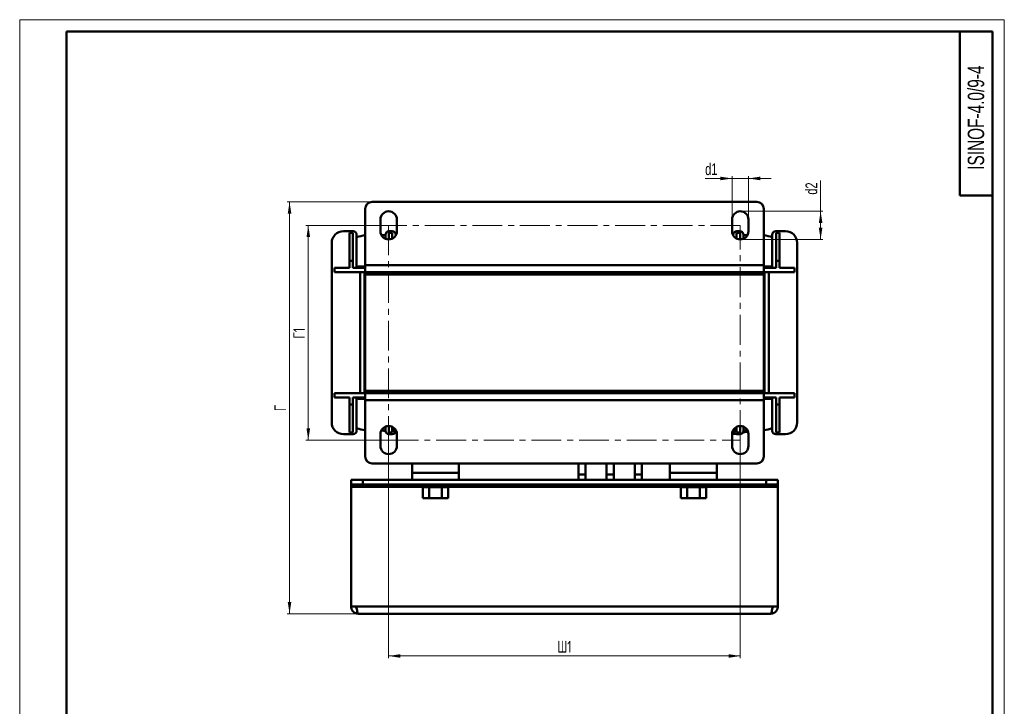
# Model space of a CAD drawing. Header units: millimetres. Extents: x 0 to 420, y -2362 to 594.
# Tile 4 of 4: x 0 to 420, y 301 to 594. Entities that reach past the tile are written whole.
import ezdxf

# ---------------------------------------------------------------- set-up
doc = ezdxf.new("R2010")
doc.units = ezdxf.units.MM
doc.linetypes.add('CENTERX2', pattern=[20.32, 12.7, -2.54, 2.54, -2.54])
doc.layers.add('ОСЕВЫЕ', color=7, linetype='Continuous')
doc.styles.add('SLDTEXTSTYLE0', font='TXT', dxfattribs={"width": 0.7, "bigfont": 'bigfont'})
doc.styles.add('SLDTEXTSTYLE1', font='TXT', dxfattribs={"width": 0.7})
doc.dimstyles.new('SLDDIMSTYLE0', dxfattribs={"dimtxt": 5, "dimasz": 5, "dimexe": 0, "dimexo": 0.0625, "dimgap": 1.25, "dimtad": 2, "dimdec": 1, "dimrnd": 1e-09, "dimzin": 12, "dimdsep": 46, "dimtxsty": 'SLDTEXTSTYLE1', "dimsah": 1, "dimcen": 0.09, "dimadec": 0, "dimazin": 3, "dimtfac": 1, "dimtdec": 3, "dimtofl": 0, "dimtmove": 0, "dimatfit": 3, "dimfxl": 0, "dimfrac": 2, "dimtolj": 1, "dimtzin": 12, "dimarcsym": 0})
doc.dimstyles.new('SLDDIMSTYLE1', dxfattribs={"dimtxt": 5, "dimasz": 5, "dimexe": 0, "dimexo": 0.0625, "dimgap": 1.25, "dimtad": 2, "dimdec": 1, "dimrnd": 1e-09, "dimzin": 12, "dimdsep": 46, "dimtxsty": 'SLDTEXTSTYLE1', "dimsah": 1, "dimcen": 0.09, "dimadec": 0, "dimazin": 3, "dimtfac": 1, "dimtdec": 3, "dimtmove": 0, "dimatfit": 0, "dimfxl": 0, "dimfrac": 2, "dimtolj": 1, "dimtzin": 12, "dimarcsym": 0})

# ---------------------------------------------------------------- blocks, each defined once
blk = doc.blocks.new('_D_2')
at = {"color": 7, "linetype": 'Continuous', "lineweight": 0}
for p, q in [((157.37, 506.33), (122.11, 506.33)), ((123.11, 506.33), (123.11, 414.83)), ((157.37, 414.83), (122.11, 414.83))]:
    blk.add_line(p, q, dxfattribs=at)
at = {"color": 7, "linetype": 'Continuous', "lineweight": 18}
for points in [[(123.11, 506.33), (122.34, 501.33), (123.88, 501.33)], [(123.11, 414.83), (123.88, 419.83), (122.34, 419.83)]]:
    blk.add_solid(points, dxfattribs=at)
at = {"color": 7, "linetype": 'Continuous', "lineweight": 18, "insert": (116.67, 458.1), "char_height": 5, "attachment_point": 1, "rotation": 90, "style": 'SLDTEXTSTYLE0'}
blk.add_mtext('Г1', dxfattribs=at)
blk = doc.blocks.new('_D_3')
at = {"color": 7, "linetype": 'Continuous', "lineweight": 0}
for p, q in [((157.38, 414.82), (157.38, 321.8)), ((307.38, 414.82), (307.38, 321.8)), ((157.38, 322.8), (307.38, 322.8))]:
    blk.add_line(p, q, dxfattribs=at)
at = {"color": 7, "linetype": 'Continuous', "lineweight": 18}
for points in [[(157.38, 322.8), (162.38, 322.03), (162.38, 323.57)], [(307.38, 322.8), (302.38, 323.57), (302.38, 322.03)]]:
    blk.add_solid(points, dxfattribs=at)
at = {"color": 7, "linetype": 'Continuous', "lineweight": 18, "insert": (229.36, 329.25), "char_height": 5, "attachment_point": 1, "style": 'SLDTEXTSTYLE0'}
blk.add_mtext('Ш1', dxfattribs=at)
blk = doc.blocks.new('_D_5')
at = {"color": 7, "linetype": 'Continuous', "lineweight": 0}
for p, q in [((150.37, 516.33), (114.11, 516.33)), ((115.11, 340.83), (115.11, 516.33)), ((144.37, 340.83), (114.11, 340.83))]:
    blk.add_line(p, q, dxfattribs=at)
at = {"color": 7, "linetype": 'Continuous', "lineweight": 18}
for points in [[(115.11, 516.33), (114.34, 511.33), (115.88, 511.33)], [(115.11, 340.83), (115.88, 345.83), (114.34, 345.83)]]:
    blk.add_solid(points, dxfattribs=at)
at = {"color": 7, "linetype": 'Continuous', "lineweight": 18, "insert": (108.67, 427.16), "char_height": 5, "attachment_point": 1, "rotation": 90, "style": 'SLDTEXTSTYLE0'}
blk.add_mtext('Г', dxfattribs=at)
blk = doc.blocks.new('_D_6')
at = {"color": 7, "linetype": 'Continuous', "lineweight": 0}
for p, q in [((303.88, 526.33), (292.4, 526.33)), ((303.88, 508.84), (303.88, 527.33)), ((303.88, 526.33), (310.88, 526.33)), ((310.88, 508.84), (310.88, 527.33)), ((310.88, 526.33), (320.49, 526.33))]:
    blk.add_line(p, q, dxfattribs=at)
at = {"color": 7, "linetype": 'Continuous', "lineweight": 18}
for points in [[(303.88, 526.33), (298.88, 527.1), (298.88, 525.56)], [(310.88, 526.33), (315.88, 525.56), (315.88, 527.1)]]:
    blk.add_solid(points, dxfattribs=at)
at = {"color": 7, "linetype": 'Continuous', "lineweight": 18, "insert": (292.4, 532.78), "char_height": 5, "attachment_point": 1, "style": 'SLDTEXTSTYLE1'}
blk.add_mtext('d1', dxfattribs=at)
blk = doc.blocks.new('_D_7')
at = {"color": 7, "linetype": 'Continuous', "lineweight": 0}
for p, q in [((341.64, 512.33), (341.64, 525.47)), ((307.39, 512.33), (342.64, 512.33)), ((341.64, 512.33), (341.64, 500.33)), ((307.39, 500.33), (342.64, 500.33))]:
    blk.add_line(p, q, dxfattribs=at)
at = {"color": 7, "linetype": 'Continuous', "lineweight": 18}
for points in [[(341.64, 512.33), (340.87, 507.33), (342.41, 507.33)], [(341.64, 500.33), (342.41, 505.33), (340.87, 505.33)]]:
    blk.add_solid(points, dxfattribs=at)
at = {"color": 7, "linetype": 'Continuous', "lineweight": 18, "insert": (335.19, 519.43), "char_height": 5, "attachment_point": 1, "rotation": 90, "style": 'SLDTEXTSTYLE1'}
blk.add_mtext('d2', dxfattribs=at)

msp = doc.modelspace()

# ---------------------------------------------------------------- linework, layer by layer
at = {"color": 7, "linetype": 'Continuous', "lineweight": 50}
for p, q in [((20, 589), (20, 5)), ((415, 589), (20, 589)), ((401, 589), (401, 519)), ((415, 5), (415, 589)), ((401, 519), (415, 519)), ((147.38, 513.33), (147.38, 489.33)), ((314.38, 516.33), (150.38, 516.33)), ((317.38, 513.33), (317.38, 489.33)), ((153.88, 503.83), (153.88, 508.83)), ((160.88, 508.83), (160.88, 503.83)), ((303.88, 503.83), (303.88, 508.83)), ((310.88, 508.83), (310.88, 503.83)), ((142.24, 503.83), (138.07, 503.83)), ((140.63, 503.17), (142.13, 503.17)), ((140.63, 491.17), (140.63, 503.17)), ((142.13, 503.17), (142.13, 491.17)), ((143.73, 488.26), (143.73, 502.35)), ((154.26, 502.23), (156.03, 502.23)), ((156.03, 502.35), (156.03, 500.6)), ((157.43, 503.17), (158.93, 503.17)), ((157.43, 500.33), (157.43, 503.17)), ((158.9, 503.83), (157.52, 503.83)), ((158.93, 503.17), (158.93, 500.7)), ((160.39, 502.06), (160.39, 502.35)), ((160.39, 502.23), (160.49, 502.23)), ((304.26, 502.23), (304.36, 502.23)), ((304.36, 502.35), (304.36, 502.06)), ((305.83, 503.17), (307.33, 503.17)), ((305.83, 500.7), (305.83, 503.17)), ((307.24, 503.83), (305.85, 503.83)), ((307.33, 503.17), (307.33, 500.33)), ((308.73, 500.6), (308.73, 502.35)), ((308.73, 502.23), (310.49, 502.23)), ((321.03, 502.35), (321.03, 488.26)), ((326.68, 503.83), (322.51, 503.83)), ((322.63, 503.17), (324.13, 503.17)), ((322.63, 491.17), (322.63, 503.17)), ((324.13, 503.17), (324.13, 491.17)), ((133.11, 498.87), (133.11, 422.29)), ((331.64, 422.29), (331.64, 498.87)), ((134.27, 486.33), (134.27, 488.17)), ((134.27, 488.17), (140.63, 488.17)), ((140.63, 488.17), (140.63, 491.17)), ((142.13, 491.17), (140.63, 491.17)), ((142.13, 491.17), (142.13, 488.17)), ((142.13, 488.17), (147.38, 488.17)), ((147.38, 488.26), (143.73, 488.26)), ((147.38, 488.83), (144.51, 488.83)), ((147.38, 489.33), (147.38, 486.33)), ((147.38, 489.33), (317.38, 489.33)), ((317.38, 489.33), (317.38, 486.33)), ((320.24, 488.83), (317.38, 488.83)), ((317.38, 488.33), (317.38, 488.33)), ((317.38, 488.26), (317.38, 488.33)), ((321.03, 488.26), (317.38, 488.26)), ((317.38, 488.17), (322.63, 488.17)), ((322.63, 488.17), (322.63, 491.17)), ((324.13, 491.17), (322.63, 491.17)), ((324.13, 491.17), (324.13, 488.17)), ((324.13, 488.17), (330.49, 488.17)), ((330.49, 488.17), (330.49, 486.33)), ((147.38, 486.33), (134.27, 486.33)), ((145.24, 434.83), (145.24, 486.33)), ((147.08, 486.33), (147.08, 434.83)), ((147.38, 485.33), (147.38, 486.33)), ((177.38, 486.33), (147.38, 486.33)), ((317.38, 486.33), (147.38, 486.33)), ((177.38, 485.33), (147.38, 485.33)), ((147.38, 435.83), (147.38, 485.33)), ((317.38, 485.33), (147.38, 485.33)), ((177.38, 485.33), (177.38, 486.33)), ((177.68, 485.33), (177.68, 486.33)), ((179.51, 486.33), (179.51, 485.33)), ((191.64, 485.33), (191.64, 486.33)), ((203.11, 486.33), (203.11, 485.33)), ((215.24, 485.33), (215.24, 486.33)), ((217.08, 486.33), (217.08, 485.33)), ((217.38, 485.33), (217.38, 486.33)), ((247.38, 486.33), (217.38, 486.33)), ((247.38, 485.33), (217.38, 485.33)), ((247.38, 485.33), (247.38, 486.33)), ((247.68, 485.33), (247.68, 486.33)), ((249.51, 486.33), (249.51, 485.33)), ((261.64, 485.33), (261.64, 486.33)), ((273.11, 486.33), (273.11, 485.33)), ((285.24, 485.33), (285.24, 486.33)), ((287.08, 486.33), (287.08, 485.33)), ((287.38, 485.33), (287.38, 486.33)), ((317.38, 486.33), (287.38, 486.33)), ((317.38, 485.33), (287.38, 485.33)), ((317.38, 486.33), (317.38, 485.33)), ((330.49, 486.33), (317.38, 486.33)), ((317.38, 485.33), (317.38, 486.33)), ((317.38, 485.33), (317.38, 458.33)), ((317.38, 435.83), (317.38, 485.33)), ((317.68, 434.83), (317.68, 486.33)), ((319.51, 486.33), (319.51, 434.83)), ((317.38, 458.19), (317.38, 458.33)), ((134.27, 433), (134.27, 434.83)), ((134.27, 434.83), (147.38, 434.83)), ((140.63, 433), (134.27, 433)), ((140.63, 430), (140.63, 433)), ((147.38, 433), (142.13, 433)), ((142.13, 433), (142.13, 430)), ((143.73, 432.91), (147.38, 432.91)), ((143.73, 418.82), (143.73, 432.91)), ((147.38, 435.83), (147.38, 434.83)), ((147.38, 435.83), (177.38, 435.83)), ((147.38, 435.83), (317.38, 435.83)), ((147.38, 434.83), (177.38, 434.83)), ((317.38, 434.83), (147.38, 434.83)), ((147.38, 434.83), (147.38, 431.83)), ((177.38, 435.83), (177.38, 434.83)), ((177.68, 434.83), (177.68, 435.83)), ((179.51, 435.83), (179.51, 434.83)), ((191.64, 434.83), (191.64, 435.83)), ((201.34, 434.83), (201.34, 435.83)), ((203.11, 435.83), (203.11, 434.83)), ((215.24, 434.83), (215.24, 435.83)), ((217.08, 435.83), (217.08, 434.83)), ((217.38, 435.83), (217.38, 434.83)), ((217.38, 435.83), (247.38, 435.83)), ((217.38, 434.83), (247.38, 434.83)), ((247.38, 435.83), (247.38, 434.83)), ((247.68, 434.83), (247.68, 435.83)), ((249.51, 435.83), (249.51, 434.83)), ((261.64, 434.83), (261.64, 435.83)), ((266.4, 434.83), (266.4, 435.83)), ((273.11, 435.83), (273.11, 434.83)), ((285.24, 434.83), (285.24, 435.83)), ((287.08, 435.83), (287.08, 434.83)), ((287.38, 435.83), (287.38, 434.83)), ((287.38, 435.83), (317.38, 435.83)), ((287.38, 434.83), (317.38, 434.83)), ((317.38, 435.83), (317.38, 434.83)), ((317.38, 434.83), (330.49, 434.83)), ((317.38, 431.83), (317.38, 434.83)), ((322.63, 433), (317.38, 433)), ((317.38, 432.83), (317.38, 432.91)), ((317.38, 432.91), (321.03, 432.91)), ((317.38, 432.83), (317.38, 432.83)), ((321.03, 432.91), (321.03, 418.82)), ((322.63, 430), (322.63, 433)), ((330.49, 433), (324.13, 433)), ((324.13, 433), (324.13, 430)), ((330.49, 434.83), (330.49, 433)), ((140.63, 430), (142.13, 430)), ((140.63, 418), (140.63, 430)), ((142.13, 430), (142.13, 418)), ((144.51, 432.35), (147.38, 432.35)), ((317.38, 431.83), (147.38, 431.83)), ((147.38, 431.83), (147.38, 407.83)), ((317.38, 432.35), (320.24, 432.35)), ((317.38, 407.83), (317.38, 431.83)), ((324.13, 430), (322.63, 430)), ((322.63, 418), (322.63, 430)), ((324.13, 430), (324.13, 418)), ((156.03, 420.56), (156.03, 418.82)), ((157.43, 418), (157.43, 420.83)), ((158.93, 420.47), (158.93, 418)), ((159.38, 420.21), (159.38, 418.58)), ((305.38, 418.58), (305.38, 420.21)), ((305.83, 418), (305.83, 420.47)), ((307.33, 420.83), (307.33, 418)), ((308.73, 418.82), (308.73, 420.56)), ((138.07, 417.33), (142.24, 417.33)), ((142.13, 418), (140.63, 418)), ((153.88, 412.33), (153.88, 417.33)), ((156.03, 418.94), (154.27, 418.94)), ((154.39, 418.94), (156.06, 418.66)), ((158.93, 418), (157.43, 418)), ((157.52, 417.33), (158.9, 417.33)), ((159.38, 418.58), (160.65, 418.58)), ((160.09, 417.97), (160.79, 417.85)), ((160.88, 417.33), (160.88, 412.33)), ((303.88, 417.33), (305.13, 417.54)), ((303.88, 412.33), (303.88, 417.33)), ((304.11, 418.58), (305.38, 418.58)), ((307.33, 418), (305.83, 418)), ((305.85, 417.33), (307.24, 417.33)), ((308.52, 418.12), (310.68, 418.49)), ((310.49, 418.94), (308.73, 418.94)), ((310.88, 417.33), (310.88, 412.33)), ((322.51, 417.33), (326.68, 417.33)), ((324.13, 418), (322.63, 418)), ((150.38, 404.83), (314.38, 404.83)), ((167.38, 404.83), (167.38, 400.83)), ((187.38, 404.83), (187.38, 400.83)), ((238.38, 404.83), (238.38, 400.14)), ((241.38, 400.14), (241.38, 404.83)), ((250.38, 404.83), (250.38, 400.14)), ((253.38, 400.14), (253.38, 404.83)), ((262.38, 404.83), (262.38, 400.14)), ((265.38, 400.14), (265.38, 404.83)), ((277.38, 400.83), (277.38, 404.83)), ((297.38, 400.83), (297.38, 404.83)), ((167.38, 400.83), (187.38, 400.83)), ((167.38, 400.83), (167.38, 397.83)), ((187.38, 400.83), (187.38, 397.83)), ((238.38, 400.14), (238.38, 397.83)), ((241.38, 397.83), (241.38, 400.14)), ((250.38, 400.14), (250.38, 397.83)), ((253.38, 397.83), (253.38, 400.14)), ((262.38, 400.14), (262.38, 397.83)), ((265.38, 397.83), (265.38, 400.14)), ((277.38, 400.83), (297.38, 400.83)), ((277.38, 397.83), (277.38, 400.83)), ((297.38, 397.83), (297.38, 400.83)), ((141.38, 397.83), (141.38, 395.83)), ((141.38, 394.83), (141.38, 343.83)), ((167.38, 397.83), (146.38, 397.83)), ((146.38, 395.83), (146.38, 397.83)), ((318.38, 395.83), (146.38, 395.83)), ((187.38, 397.83), (167.38, 397.83)), ((171.38, 395.83), (171.38, 394.87)), ((171.38, 394.87), (177.38, 394.87)), ((174.53, 394.87), (174.53, 394.8)), ((177.38, 394.87), (183.38, 394.87)), ((180.23, 394.8), (180.23, 394.87)), ((183.38, 394.87), (183.38, 395.83)), ((277.38, 397.83), (187.38, 397.83)), ((277.38, 397.83), (297.38, 397.83)), ((281.38, 395.83), (281.38, 394.87)), ((281.38, 394.87), (293.38, 394.87)), ((284.53, 394.87), (284.53, 394.8)), ((290.23, 394.8), (290.23, 394.87)), ((293.38, 394.87), (293.38, 395.83)), ((318.38, 397.83), (297.38, 397.83)), ((318.38, 397.83), (318.38, 395.83)), ((323.38, 395.83), (323.38, 397.83)), ((323.38, 343.83), (323.38, 394.83)), ((171.98, 394.8), (171.98, 390)), ((171.98, 394.8), (174.68, 394.8)), ((174.68, 394.8), (174.68, 390)), ((174.68, 394.8), (180.08, 394.8)), ((180.08, 394.8), (180.08, 390)), ((180.08, 394.8), (182.78, 394.8)), ((182.78, 390), (182.78, 394.8)), ((281.98, 394.8), (281.98, 390)), ((281.98, 394.8), (284.68, 394.8)), ((284.68, 390), (284.68, 394.8)), ((284.68, 394.8), (290.08, 394.8)), ((290.08, 394.8), (290.08, 390)), ((290.08, 394.8), (292.78, 394.8)), ((292.78, 394.8), (292.78, 390)), ((171.98, 390), (174.68, 390)), ((174.68, 390), (180.08, 390)), ((180.08, 390), (182.78, 390)), ((281.98, 390), (284.68, 390)), ((284.68, 390), (290.08, 390)), ((290.08, 390), (292.78, 390)), ((141.38, 343.83), (143.59, 343.83)), ((321.16, 343.83), (143.59, 343.83)), ((144.38, 340.83), (320.38, 340.83)), ((323.38, 343.83), (321.16, 343.83))]:
    msp.add_line(p, q, dxfattribs=at)
at = {"color": 7, "linetype": 'Continuous', "lineweight": 25}
msp.add_line((20, 589), (20, 5), dxfattribs=at)
at = {"color": 7, "linetype": 'CENTERX2', "lineweight": 18}
for p, q in [((307.38, 506.33), (157.38, 506.33)), ((157.38, 506.33), (157.38, 414.83)), ((307.38, 414.83), (307.38, 506.33)), ((157.38, 414.83), (307.38, 414.83))]:
    msp.add_line(p, q, dxfattribs=at)
at = {"color": 9, "linetype": 'Continuous', "lineweight": 50}
for p, q in [((317.38, 485.33), (317.38, 485.33)), ((238.38, 400.14), (239.88, 400.14)), ((239.88, 400.14), (241.38, 400.14)), ((250.38, 400.14), (251.88, 400.14)), ((251.88, 400.14), (253.38, 400.14)), ((262.38, 400.14), (263.88, 400.14)), ((263.88, 400.14), (265.38, 400.14)), ((141.38, 394.83), (174.53, 394.83)), ((180.23, 394.83), (284.53, 394.83)), ((290.23, 394.83), (323.38, 394.83))]:
    msp.add_line(p, q, dxfattribs=at)
at = {"color": 7, "linetype": 'Continuous', "lineweight": 50}
for centre, radius, start, end in [((150.38, 513.33), 3, 90, 180), ((314.38, 513.33), 3, 0, 90), ((157.38, 508.83), 3.5, 0, 180), ((307.38, 508.83), 3.5, 0, 180), ((138.07, 498.87), 4.96, 90, 180), ((142.24, 502.35), 1.49, 0, 90), ((149.22, 486.66), 15.59, 96.7895, 110.624), ((157.38, 503.83), 3.5, 180, 0), ((157.52, 502.35), 1.49, 90, 180), ((158.9, 502.35), 1.49, 0, 90), ((307.38, 503.83), 3.5, 180, 0), ((305.85, 502.35), 1.49, 90, 180), ((307.24, 502.35), 1.49, 0, 90), ((315.53, 486.66), 15.59, 69.376, 83.2105), ((322.51, 502.35), 1.49, 90, 180), ((326.68, 498.87), 4.96, 0, 90), ((144.51, 487.96), 0.862, 90, 155.937), ((320.24, 487.96), 0.862, 24.063, 90), ((144.51, 433.21), 0.862, 204.063, 270), ((320.24, 433.21), 0.862, 270, 335.937), ((138.07, 422.29), 4.96, 180, 270), ((157.38, 417.33), 3.5, 0, 180), ((307.38, 417.33), 3.5, 0, 180), ((326.68, 422.29), 4.96, 270, 0), ((142.24, 418.82), 1.49, 270, 0), ((149.22, 434.51), 15.59, 249.376, 263.2105), ((157.52, 418.82), 1.49, 180, 270), ((158.9, 418.82), 1.49, 270, 350.7976), ((305.85, 418.82), 1.49, 189.2024, 270), ((307.24, 418.82), 1.49, 270, 0), ((315.53, 434.51), 15.59, 276.7895, 290.624), ((322.51, 418.82), 1.49, 180, 270), ((157.38, 412.33), 3.5, 180, 0), ((307.38, 412.33), 3.5, 180, 0), ((150.38, 407.83), 3, 180, 270), ((314.38, 407.83), 3, 270, 0)]:
    msp.add_arc(centre, radius, start, end, dxfattribs=at)
for points, knots in [([(141.38, 397.83), (141.38, 397.83), (141.51, 397.83), (142.01, 397.83), (142.38, 397.83), (143.3, 397.83), (143.86, 397.83), (145.07, 397.83), (145.72, 397.83), (146.38, 397.83)], [0, 0, 0, 0, 0.25, 0.25, 0.5, 0.5, 0.75, 0.75, 1, 1, 1, 1]), ([(146.38, 395.83), (146.31, 395.83), (146.18, 395.83), (145.98, 395.83), (145.79, 395.83), (145.59, 395.83), (145.3, 395.83), (144.92, 395.83), (144.46, 395.83), (144.02, 395.83), (143.45, 395.83), (142.82, 395.83), (142.3, 395.83), (141.96, 395.83), (141.75, 395.83), (141.58, 395.83), (141.48, 395.83), (141.42, 395.83), (141.38, 395.83), (141.38, 395.83), (141.38, 395.83)], [0, 0, 0, 0, 0.024978, 0.049935, 0.074911, 0.099943, 0.125071, 0.187651, 0.2501, 0.31248, 0.375129, 0.500007, 0.624885, 0.687465, 0.749914, 0.812293, 0.874943, 0.916732, 0.958358, 1, 1, 1, 1]), ([(141.38, 395.83), (141.38, 395.83), (141.38, 395.83), (141.38, 395.82), (141.38, 395.8), (141.38, 395.75), (141.38, 395.68), (141.38, 395.55), (141.38, 395.39), (141.38, 395.21), (141.38, 395.02), (141.38, 394.9), (141.38, 394.83)], [0, 0, 0, 0, 0.060197, 0.119939, 0.179762, 0.240204, 0.369835, 0.500127, 0.62976, 0.76005, 0.879864, 1, 1, 1, 1]), ([(318.38, 397.83), (319.03, 397.83), (319.69, 397.83), (320.89, 397.83), (321.45, 397.83), (322.37, 397.83), (322.75, 397.83), (323.25, 397.83), (323.38, 397.83), (323.38, 397.83)], [0, 0, 0, 0, 0.25, 0.25, 0.5, 0.5, 0.75, 0.75, 1, 1, 1, 1]), ([(323.38, 395.83), (323.38, 395.83), (323.25, 395.83), (322.75, 395.83), (322.37, 395.83), (321.45, 395.83), (320.89, 395.83), (319.69, 395.83), (319.03, 395.83), (318.38, 395.83)], [0, 0, 0, 0, 0.25, 0.25, 0.5, 0.5, 0.75, 0.75, 1, 1, 1, 1]), ([(323.38, 394.83), (323.38, 394.87), (323.38, 394.93), (323.38, 395.02), (323.38, 395.11), (323.38, 395.24), (323.38, 395.39), (323.38, 395.55), (323.38, 395.68), (323.38, 395.77), (323.38, 395.82), (323.38, 395.83), (323.38, 395.83)], [0, 0, 0, 0, 0.060197, 0.119939, 0.179762, 0.240204, 0.369835, 0.500127, 0.62976, 0.76005, 0.879864, 1, 1, 1, 1]), ([(144.38, 340.83), (144.32, 340.83), (144.2, 340.84), (144.04, 340.85), (143.88, 340.87), (143.73, 340.9), (143.58, 340.94), (143.45, 340.98), (143.32, 341.02), (143.2, 341.07), (143.09, 341.12), (142.99, 341.17), (142.9, 341.22), (142.81, 341.28), (142.73, 341.33), (142.66, 341.37), (142.59, 341.42), (142.53, 341.47), (142.48, 341.51), (142.43, 341.55), (142.39, 341.58), (142.36, 341.61), (142.33, 341.64), (142.31, 341.66), (142.29, 341.68), (142.27, 341.7), (142.26, 341.71), (142.05, 341.92), (141.81, 342.24), (141.62, 342.65), (141.51, 342.92), (141.45, 343.17), (141.39, 343.5), (141.38, 343.69), (141.38, 343.84)], [0, 0, 0, 0, 0.037027, 0.072631, 0.106811, 0.139568, 0.170902, 0.200812, 0.229298, 0.256361, 0.282, 0.306216, 0.329008, 0.350376, 0.37032, 0.388841, 0.405938, 0.421611, 0.43586, 0.448685, 0.460087, 0.470064, 0.478618, 0.485748, 0.491454, 0.495736, 0.498594, 0.500028, 0.686535, 0.74985, 0.787028, 0.874847, 0.909949, 1, 1, 1, 1]), ([(143.72, 343.09), (143.69, 343.12), (143.54, 343.24), (143.41, 343.5), (143.38, 343.74), (143.38, 343.84)], [0, 0, 0, 0, 0.137958, 0.653506, 1, 1, 1, 1]), ([(143.59, 343.83), (143.65, 343.44), (143.72, 343.05), (143.85, 342.32), (143.92, 341.99), (144.05, 341.43), (144.11, 341.21), (144.25, 340.91), (144.31, 340.83), (144.38, 340.83)], [0, 0, 0, 0, 0.25, 0.25, 0.5, 0.5, 0.75, 0.75, 1, 1, 1, 1]), ([(323.38, 343.84), (323.38, 343.81), (323.38, 343.71), (323.36, 343.48), (323.31, 343.19), (323.21, 342.84), (323.04, 342.41), (322.72, 341.93), (322.33, 341.54), (321.98, 341.29), (321.68, 341.13), (321.37, 341), (321.05, 340.9), (320.71, 340.84), (320.49, 340.84), (320.38, 340.83)], [0, 0, 0, 0, 0.017423, 0.064858, 0.142279, 0.206022, 0.297484, 0.436754, 0.571337, 0.642719, 0.714126, 0.785557, 0.857014, 0.928494, 1, 1, 1, 1]), ([(320.38, 340.83), (320.44, 340.83), (320.51, 340.91), (320.64, 341.21), (320.7, 341.43), (320.84, 341.99), (320.9, 342.32), (321.03, 343.05), (321.1, 343.44), (321.16, 343.83)], [0, 0, 0, 0, 0.25, 0.25, 0.5, 0.5, 0.75, 0.75, 1, 1, 1, 1]), ([(321.38, 343.84), (321.37, 343.72), (321.35, 343.51), (321.21, 343.27), (321.11, 343.13), (321.04, 343.09), (321.04, 343.09)], [0, 0, 0, 0, 0.409667, 0.728151, 0.970079, 1, 1, 1, 1])]:
    msp.add_open_spline(points, degree=3, knots=knots, dxfattribs=at)
at = {"layer": 'ОСЕВЫЕ', "lineweight": 18}
for p, q in [((0, 594), (420, 594)), ((0, 594), (0, 0)), ((420, 594), (420, 0))]:
    msp.add_line(p, q, dxfattribs=at)

# ---------------------------------------------------------------- texts
at = {"color": 7, "linetype": 'Continuous', "lineweight": 0, "insert": (404.4, 552.25), "char_height": 7, "attachment_point": 2, "rotation": 90, "style": 'SLDTEXTSTYLE1'}
msp.add_mtext('ISINOF-4.0/9-4', dxfattribs=at)

# ---------------------------------------------------------------- dimensions: what is measured, and where the dimension line sits
at = {"color": 7, "linetype": 'Continuous', "lineweight": 18}
for base, p1, p2, text, dimstyle, picture, middle in [((310.88, 526.33), (303.88, 508.83), (310.88, 508.83), 'd1', 'SLDDIMSTYLE1', '_D_6', (294.88, 526.33)), ((307.38, 322.8), (157.38, 414.83), (307.38, 414.83), 'Ш1', 'SLDDIMSTYLE0', '_D_3', (232.38, 322.8))]:
    dim = msp.add_linear_dim(base=base, p1=p1, p2=p2, text=text, dimstyle=dimstyle, dxfattribs=at)
    dim.commit()
    dim.dimension.update_dxf_attribs({"geometry": picture, "text_midpoint": middle, "dimtype": 160})
for base, p1, p2, text, picture, middle in [((341.64, 500.33), (307.38, 512.33), (307.38, 500.33), 'd2', '_D_7', (341.64, 522.45)), ((115.11, 516.33), (144.38, 340.83), (150.38, 516.33), 'Г', '_D_5', (115.11, 428.58)), ((123.11, 414.83), (157.38, 506.33), (157.38, 414.83), 'Г1', '_D_2', (123.11, 460.58))]:
    dim = msp.add_linear_dim(base=base, p1=p1, p2=p2, angle=90, text=text, dimstyle='SLDDIMSTYLE0', dxfattribs=at)
    dim.commit()
    dim.dimension.update_dxf_attribs({"geometry": picture, "text_midpoint": middle, "dimtype": 160})

doc.saveas('drawing.dxf')
